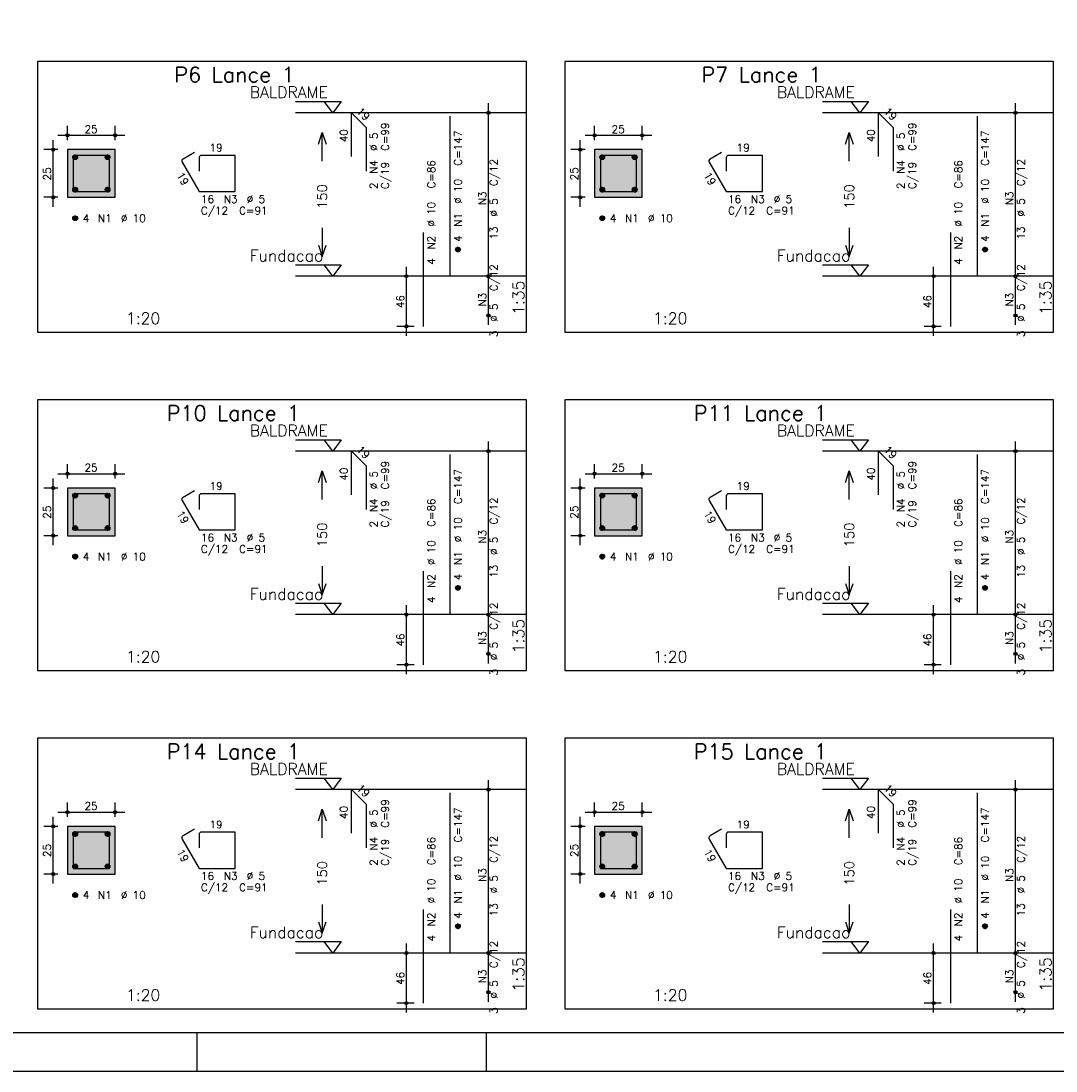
# Model space of a CAD drawing. Extents: x 0 to 84.1, y 0 to 59.4.
# Tile 2 of 9: x 16.4 to 43.5, y 0 to 27.5. Entities that reach past the tile are written whole.
import ezdxf

# ---------------------------------------------------------------- set-up
doc = ezdxf.new("R2010")
doc.units = 0
doc.linetypes.add('ESTILO_TQS_0002', pattern=[0.4, 0.1, -0.3])
for name, color, linetype in [('1', 1, 'CONTINUOUS'), ('2', 2, 'CONTINUOUS'), ('3', 3, 'CONTINUOUS'), ('4', 4, 'CONTINUOUS'), ('6', 6, 'CONTINUOUS'), ('7', 7, 'CONTINUOUS')]:
    doc.layers.add(name, color=color, linetype=linetype)
doc.styles.get("Standard").update_dxf_attribs({"font": 'ROMANS.SHX'})

msp = doc.modelspace()

# ---------------------------------------------------------------- linework, layer by layer
at = {"layer": '1', "linetype": 'CONTINUOUS'}
for points in [[(16.825, 19.378214), (29.65, 19.378214), (29.65, 26.478214), (16.825, 26.478214), (16.825, 19.378214)], [(30.65, 19.378214), (43.475, 19.378214), (43.475, 26.478214), (30.65, 26.478214), (30.65, 19.378214)], [(23.59, 25.428214), (24.79, 25.428214), (24.565, 25.128214), (24.34, 25.428214)], [(37.415, 25.428214), (38.615, 25.428214), (38.39, 25.128214), (38.165, 25.428214)], [(29.65, 25.128214), (23.59, 25.128214)], [(43.475, 25.128214), (37.415, 25.128214)], [(23.59, 21.1425), (24.79, 21.1425), (24.565, 20.8425), (24.34, 21.1425)], [(37.415, 21.1425), (38.615, 21.1425), (38.39, 20.8425), (38.165, 21.1425)], [(29.65, 20.8425), (23.59, 20.8425)], [(43.475, 20.8425), (37.415, 20.8425)], [(16.825, 10.504214), (29.65, 10.504214), (29.65, 17.604214), (16.825, 17.604214), (16.825, 10.504214)], [(30.65, 10.504214), (43.475, 10.504214), (43.475, 17.604214), (30.65, 17.604214), (30.65, 10.504214)], [(23.59, 16.554214), (24.79, 16.554214), (24.565, 16.254214), (24.34, 16.554214)], [(37.415, 16.554214), (38.615, 16.554214), (38.39, 16.254214), (38.165, 16.554214)], [(29.65, 16.254214), (23.59, 16.254214)], [(43.475, 16.254214), (37.415, 16.254214)], [(23.59, 12.2685), (24.79, 12.2685), (24.565, 11.9685), (24.34, 12.2685)], [(37.415, 12.2685), (38.615, 12.2685), (38.39, 11.9685), (38.165, 12.2685)], [(29.65, 11.9685), (23.59, 11.9685)], [(43.475, 11.9685), (37.415, 11.9685)], [(16.825, 1.630214), (29.65, 1.630214), (29.65, 8.730214), (16.825, 8.730214), (16.825, 1.630214)], [(30.65, 1.630214), (43.475, 1.630214), (43.475, 8.730214), (30.65, 8.730214), (30.65, 1.630214)], [(23.59, 7.680214), (24.79, 7.680214), (24.565, 7.380214), (24.34, 7.680214)], [(37.415, 7.680214), (38.615, 7.680214), (38.39, 7.380214), (38.165, 7.680214)], [(29.65, 7.380214), (23.59, 7.380214)], [(43.475, 7.380214), (37.415, 7.380214)], [(23.59, 3.3945), (24.79, 3.3945), (24.565, 3.0945), (24.34, 3.3945)], [(37.415, 3.3945), (38.615, 3.3945), (38.39, 3.0945), (38.165, 3.3945)], [(29.65, 3.0945), (23.59, 3.0945)], [(43.475, 3.0945), (37.415, 3.0945)]]:
    msp.add_lwpolyline(points, dxfattribs=at)
at = {"layer": '1', "linetype": 'ESTILO_TQS_0002'}
for points in [[(17.61, 22.912857), (18.86, 22.912857), (18.86, 24.162857), (17.61, 24.162857), (17.61, 22.912857)], [(31.435, 22.912857), (32.685, 22.912857), (32.685, 24.162857), (31.435, 24.162857), (31.435, 22.912857)], [(17.61, 14.038857), (18.86, 14.038857), (18.86, 15.288857), (17.61, 15.288857), (17.61, 14.038857)], [(31.435, 14.038857), (32.685, 14.038857), (32.685, 15.288857), (31.435, 15.288857), (31.435, 14.038857)], [(17.61, 5.164857), (18.86, 5.164857), (18.86, 6.414857), (17.61, 6.414857), (17.61, 5.164857)], [(31.435, 5.164857), (32.685, 5.164857), (32.685, 6.414857), (31.435, 6.414857), (31.435, 5.164857)]]:
    msp.add_lwpolyline(points, dxfattribs=at)
at = {"layer": '2', "linetype": 'CONTINUOUS'}
for p, q in [((28.65, 20.5925), (28.65, 25.378214)), ((42.475, 20.5925), (42.475, 25.378214)), ((28.65, 25.128214), (28.65, 25.128214)), ((42.475, 25.128214), (42.475, 25.128214)), ((17.61, 24.412857), (17.61, 24.787857)), ((18.86, 24.412857), (18.86, 24.787857)), ((31.435, 24.412857), (31.435, 24.787857)), ((32.685, 24.412857), (32.685, 24.787857)), ((17.36, 24.537857), (19.11, 24.537857)), ((31.185, 24.537857), (32.935, 24.537857)), ((17.235, 22.662857), (17.235, 24.412857)), ((31.06, 22.662857), (31.06, 24.412857)), ((17.36, 24.162857), (16.985, 24.162857)), ((17.61, 24.162857), (17.61, 24.162857)), ((17.61, 24.162857), (17.61, 24.162857)), ((18.86, 24.162857), (18.86, 24.162857)), ((31.185, 24.162857), (30.81, 24.162857)), ((31.435, 24.162857), (31.435, 24.162857)), ((31.435, 24.162857), (31.435, 24.162857)), ((32.685, 24.162857), (32.685, 24.162857)), ((17.36, 22.912857), (16.985, 22.912857)), ((17.61, 22.912857), (17.61, 22.912857)), ((31.185, 22.912857), (30.81, 22.912857)), ((31.435, 22.912857), (31.435, 22.912857)), ((26.5, 19.278214), (26.5, 21.0925)), ((28.65, 19.563929), (28.65, 21.0925)), ((40.325, 19.278214), (40.325, 21.0925)), ((42.475, 19.563929), (42.475, 21.0925)), ((26.7, 20.8425), (26.25, 20.8425)), ((26.95, 20.8425), (26.95, 20.8425)), ((28.65, 20.8425), (28.65, 20.8425)), ((28.65, 20.8425), (28.65, 20.8425)), ((40.525, 20.8425), (40.075, 20.8425)), ((40.775, 20.8425), (40.775, 20.8425)), ((42.475, 20.8425), (42.475, 20.8425)), ((42.475, 20.8425), (42.475, 20.8425)), ((28.65, 19.813929), (28.65, 19.813929)), ((42.475, 19.813929), (42.475, 19.813929)), ((26.7, 19.528214), (26.25, 19.528214)), ((26.95, 19.528214), (26.95, 19.528214)), ((40.525, 19.528214), (40.075, 19.528214)), ((40.775, 19.528214), (40.775, 19.528214)), ((28.65, 11.7185), (28.65, 16.504214)), ((28.65, 16.254214), (28.65, 16.254214)), ((42.475, 11.7185), (42.475, 16.504214)), ((42.475, 16.254214), (42.475, 16.254214)), ((17.61, 15.538857), (17.61, 15.913857)), ((18.86, 15.538857), (18.86, 15.913857)), ((31.435, 15.538857), (31.435, 15.913857)), ((32.685, 15.538857), (32.685, 15.913857)), ((17.235, 13.788857), (17.235, 15.538857)), ((17.36, 15.663857), (19.11, 15.663857)), ((31.06, 13.788857), (31.06, 15.538857)), ((31.185, 15.663857), (32.935, 15.663857)), ((17.36, 15.288857), (16.985, 15.288857)), ((17.61, 15.288857), (17.61, 15.288857)), ((17.61, 15.288857), (17.61, 15.288857)), ((18.86, 15.288857), (18.86, 15.288857)), ((31.185, 15.288857), (30.81, 15.288857)), ((31.435, 15.288857), (31.435, 15.288857)), ((31.435, 15.288857), (31.435, 15.288857)), ((32.685, 15.288857), (32.685, 15.288857)), ((17.36, 14.038857), (16.985, 14.038857)), ((17.61, 14.038857), (17.61, 14.038857)), ((31.185, 14.038857), (30.81, 14.038857)), ((31.435, 14.038857), (31.435, 14.038857)), ((26.5, 10.404214), (26.5, 12.2185)), ((28.65, 10.689929), (28.65, 12.2185)), ((40.325, 10.404214), (40.325, 12.2185)), ((42.475, 10.689929), (42.475, 12.2185)), ((26.7, 11.9685), (26.25, 11.9685)), ((26.95, 11.9685), (26.95, 11.9685)), ((28.65, 11.9685), (28.65, 11.9685)), ((28.65, 11.9685), (28.65, 11.9685)), ((40.525, 11.9685), (40.075, 11.9685)), ((40.775, 11.9685), (40.775, 11.9685)), ((42.475, 11.9685), (42.475, 11.9685)), ((42.475, 11.9685), (42.475, 11.9685)), ((28.65, 10.939929), (28.65, 10.939929)), ((42.475, 10.939929), (42.475, 10.939929)), ((26.7, 10.654214), (26.25, 10.654214)), ((26.95, 10.654214), (26.95, 10.654214)), ((40.525, 10.654214), (40.075, 10.654214)), ((40.775, 10.654214), (40.775, 10.654214)), ((28.65, 2.8445), (28.65, 7.630214)), ((42.475, 2.8445), (42.475, 7.630214)), ((28.65, 7.380214), (28.65, 7.380214)), ((42.475, 7.380214), (42.475, 7.380214)), ((17.61, 6.664857), (17.61, 7.039857)), ((18.86, 6.664857), (18.86, 7.039857)), ((31.435, 6.664857), (31.435, 7.039857)), ((32.685, 6.664857), (32.685, 7.039857)), ((17.235, 4.914857), (17.235, 6.664857)), ((17.36, 6.789857), (19.11, 6.789857)), ((31.06, 4.914857), (31.06, 6.664857)), ((31.185, 6.789857), (32.935, 6.789857)), ((17.36, 6.414857), (16.985, 6.414857)), ((17.61, 6.414857), (17.61, 6.414857)), ((17.61, 6.414857), (17.61, 6.414857)), ((18.86, 6.414857), (18.86, 6.414857)), ((31.185, 6.414857), (30.81, 6.414857)), ((31.435, 6.414857), (31.435, 6.414857)), ((31.435, 6.414857), (31.435, 6.414857)), ((32.685, 6.414857), (32.685, 6.414857)), ((17.36, 5.164857), (16.985, 5.164857)), ((17.61, 5.164857), (17.61, 5.164857)), ((31.185, 5.164857), (30.81, 5.164857)), ((31.435, 5.164857), (31.435, 5.164857)), ((26.5, 1.530214), (26.5, 3.3445)), ((28.65, 1.815929), (28.65, 3.3445)), ((40.325, 1.530214), (40.325, 3.3445)), ((42.475, 1.815929), (42.475, 3.3445)), ((26.7, 3.0945), (26.25, 3.0945)), ((26.95, 3.0945), (26.95, 3.0945)), ((28.65, 3.0945), (28.65, 3.0945)), ((28.65, 3.0945), (28.65, 3.0945)), ((40.525, 3.0945), (40.075, 3.0945)), ((40.775, 3.0945), (40.775, 3.0945)), ((42.475, 3.0945), (42.475, 3.0945)), ((42.475, 3.0945), (42.475, 3.0945)), ((28.65, 2.065929), (28.65, 2.065929)), ((42.475, 2.065929), (42.475, 2.065929)), ((26.7, 1.780214), (26.25, 1.780214)), ((26.95, 1.780214), (26.95, 1.780214)), ((40.525, 1.780214), (40.075, 1.780214)), ((40.775, 1.780214), (40.775, 1.780214)), ((21, 1), (21, 0)), ((28.600006, 0), (28.600006, 1)), ((0, 0), (84.100006, 0))]:
    msp.add_line(p, q, dxfattribs=at)
for points in [[(83.100006, 1), (2.5, 1), (2.5, 58.400002), (83.100006, 58.400002), (83.100006, 1)], [(24.19, 24.310357), (24.29, 24.610357), (24.39, 24.310357)], [(24.29, 23.860357), (24.29, 24.610357)], [(38.015, 24.310357), (38.115, 24.610357), (38.215, 24.310357)], [(38.115, 23.860357), (38.115, 24.610357)], [(17.61, 22.912857), (18.86, 22.912857), (18.86, 24.162857), (17.61, 24.162857), (17.61, 22.912857)], [(31.435, 22.912857), (32.685, 22.912857), (32.685, 24.162857), (31.435, 24.162857), (31.435, 22.912857)], [(24.29, 22.110357), (24.29, 21.360357)], [(38.115, 22.110357), (38.115, 21.360357)], [(24.19, 21.660357), (24.29, 21.360357), (24.39, 21.660357)], [(38.015, 21.660357), (38.115, 21.360357), (38.215, 21.660357)], [(24.19, 15.436357), (24.29, 15.736357), (24.39, 15.436357)], [(24.29, 14.986357), (24.29, 15.736357)], [(38.015, 15.436357), (38.115, 15.736357), (38.215, 15.436357)], [(38.115, 14.986357), (38.115, 15.736357)], [(17.61, 14.038857), (18.86, 14.038857), (18.86, 15.288857), (17.61, 15.288857), (17.61, 14.038857)], [(31.435, 14.038857), (32.685, 14.038857), (32.685, 15.288857), (31.435, 15.288857), (31.435, 14.038857)], [(24.29, 13.236357), (24.29, 12.486357)], [(38.115, 13.236357), (38.115, 12.486357)], [(24.19, 12.786357), (24.29, 12.486357), (24.39, 12.786357)], [(38.015, 12.786357), (38.115, 12.486357), (38.215, 12.786357)], [(24.19, 6.562357), (24.29, 6.862357), (24.39, 6.562357)], [(24.29, 6.112357), (24.29, 6.862357)], [(38.015, 6.562357), (38.115, 6.862357), (38.215, 6.562357)], [(38.115, 6.112357), (38.115, 6.862357)], [(17.61, 5.164857), (18.86, 5.164857), (18.86, 6.414857), (17.61, 6.414857), (17.61, 5.164857)], [(31.435, 5.164857), (32.685, 5.164857), (32.685, 6.414857), (31.435, 6.414857), (31.435, 5.164857)], [(24.29, 4.362357), (24.29, 3.612357)], [(38.115, 4.362357), (38.115, 3.612357)], [(24.19, 3.912357), (24.29, 3.612357), (24.39, 3.912357)], [(38.015, 3.912357), (38.115, 3.612357), (38.215, 3.912357)]]:
    msp.add_lwpolyline(points, dxfattribs=at)
for centre, radius in [((28.65, 25.128214), 0.041625), ((28.65, 25.128214), 0.02075), ((42.475, 25.128214), 0.041625), ((42.475, 25.128214), 0.02075), ((17.61, 24.537857), 0.04), ((17.61, 24.537857), 0.02), ((18.86, 24.537857), 0.04), ((18.86, 24.537857), 0.02), ((31.435, 24.537857), 0.04), ((31.435, 24.537857), 0.02), ((32.685, 24.537857), 0.04), ((32.685, 24.537857), 0.02), ((17.235, 24.162857), 0.04), ((17.235, 24.162857), 0.02), ((31.06, 24.162857), 0.04), ((31.06, 24.162857), 0.02), ((17.235, 22.912857), 0.04), ((17.235, 22.912857), 0.02), ((31.06, 22.912857), 0.04), ((31.06, 22.912857), 0.02), ((26.5, 20.8425), 0.04), ((26.5, 20.8425), 0.02), ((28.65, 20.8425), 0.041625), ((28.65, 20.8425), 0.041625), ((28.65, 20.8425), 0.02075), ((28.65, 20.8425), 0.02075), ((40.325, 20.8425), 0.04), ((40.325, 20.8425), 0.02), ((42.475, 20.8425), 0.041625), ((42.475, 20.8425), 0.041625), ((42.475, 20.8425), 0.02075), ((42.475, 20.8425), 0.02075), ((28.65, 19.813929), 0.041625), ((28.65, 19.813929), 0.02075), ((42.475, 19.813929), 0.041625), ((42.475, 19.813929), 0.02075), ((26.5, 19.528214), 0.04), ((40.325, 19.528214), 0.04), ((26.5, 19.528214), 0.02), ((40.325, 19.528214), 0.02), ((28.65, 16.254214), 0.041625), ((28.65, 16.254214), 0.02075), ((42.475, 16.254214), 0.041625), ((42.475, 16.254214), 0.02075), ((17.61, 15.663857), 0.04), ((18.86, 15.663857), 0.04), ((31.435, 15.663857), 0.04), ((32.685, 15.663857), 0.04), ((17.61, 15.663857), 0.02), ((18.86, 15.663857), 0.02), ((31.435, 15.663857), 0.02), ((32.685, 15.663857), 0.02), ((17.235, 15.288857), 0.04), ((17.235, 15.288857), 0.02), ((31.06, 15.288857), 0.04), ((31.06, 15.288857), 0.02), ((17.235, 14.038857), 0.04), ((17.235, 14.038857), 0.02), ((31.06, 14.038857), 0.04), ((31.06, 14.038857), 0.02), ((26.5, 11.9685), 0.04), ((26.5, 11.9685), 0.02), ((28.65, 11.9685), 0.041625), ((28.65, 11.9685), 0.041625), ((28.65, 11.9685), 0.02075), ((28.65, 11.9685), 0.02075), ((40.325, 11.9685), 0.04), ((40.325, 11.9685), 0.02), ((42.475, 11.9685), 0.041625), ((42.475, 11.9685), 0.041625), ((42.475, 11.9685), 0.02075), ((42.475, 11.9685), 0.02075), ((28.65, 10.939929), 0.041625), ((28.65, 10.939929), 0.02075), ((42.475, 10.939929), 0.041625), ((42.475, 10.939929), 0.02075), ((26.5, 10.654214), 0.04), ((26.5, 10.654214), 0.02), ((40.325, 10.654214), 0.04), ((40.325, 10.654214), 0.02), ((28.65, 7.380214), 0.041625), ((28.65, 7.380214), 0.02075), ((42.475, 7.380214), 0.041625), ((42.475, 7.380214), 0.02075), ((17.61, 6.789857), 0.04), ((17.61, 6.789857), 0.02), ((18.86, 6.789857), 0.04), ((18.86, 6.789857), 0.02), ((31.435, 6.789857), 0.04), ((31.435, 6.789857), 0.02), ((32.685, 6.789857), 0.04), ((32.685, 6.789857), 0.02), ((17.235, 6.414857), 0.04), ((17.235, 6.414857), 0.02), ((31.06, 6.414857), 0.04), ((31.06, 6.414857), 0.02), ((17.235, 5.164857), 0.04), ((17.235, 5.164857), 0.02), ((31.06, 5.164857), 0.04), ((31.06, 5.164857), 0.02), ((26.5, 3.0945), 0.04), ((26.5, 3.0945), 0.02), ((28.65, 3.0945), 0.041625), ((28.65, 3.0945), 0.041625), ((28.65, 3.0945), 0.02075), ((28.65, 3.0945), 0.02075), ((40.325, 3.0945), 0.04), ((40.325, 3.0945), 0.02), ((42.475, 3.0945), 0.041625), ((42.475, 3.0945), 0.041625), ((42.475, 3.0945), 0.02075), ((42.475, 3.0945), 0.02075), ((28.65, 2.065929), 0.041625), ((28.65, 2.065929), 0.02075), ((42.475, 2.065929), 0.041625), ((42.475, 2.065929), 0.02075), ((26.5, 1.780214), 0.04), ((26.5, 1.780214), 0.02), ((40.325, 1.780214), 0.04), ((40.325, 1.780214), 0.02)]:
    msp.add_circle(centre, radius, dxfattribs=at)
for points in [[(17.61, 22.912857), (18.86, 22.912857), (18.86, 24.162857)], [(17.61, 22.912857), (18.86, 24.162857), (17.61, 24.162857)], [(17.61, 22.912857), (17.61, 24.162857), (17.61, 22.912857)], [(31.435, 22.912857), (32.685, 22.912857), (32.685, 24.162857)], [(31.435, 22.912857), (32.685, 24.162857), (31.435, 24.162857)], [(31.435, 22.912857), (31.435, 24.162857), (31.435, 22.912857)], [(17.61, 14.038857), (18.86, 14.038857), (18.86, 15.288857)], [(17.61, 14.038857), (18.86, 15.288857), (17.61, 15.288857)], [(17.61, 14.038857), (17.61, 15.288857), (17.61, 14.038857)], [(31.435, 14.038857), (32.685, 14.038857), (32.685, 15.288857)], [(31.435, 14.038857), (32.685, 15.288857), (31.435, 15.288857)], [(31.435, 14.038857), (31.435, 15.288857), (31.435, 14.038857)], [(17.61, 5.164857), (18.86, 5.164857), (18.86, 6.414857)], [(17.61, 5.164857), (18.86, 6.414857), (17.61, 6.414857)], [(17.61, 5.164857), (17.61, 6.414857), (17.61, 5.164857)], [(31.435, 5.164857), (32.685, 5.164857), (32.685, 6.414857)], [(31.435, 5.164857), (32.685, 6.414857), (31.435, 6.414857)], [(31.435, 5.164857), (31.435, 6.414857), (31.435, 5.164857)]]:
    msp.add_solid(points, dxfattribs=at)
at = {"layer": '3', "linetype": 'CONTINUOUS'}
for p, q in [((17.748156, 23.954046), (17.81881, 24.0247)), ((17.748165, 23.971732), (17.801181, 24.024749)), ((17.751831, 23.940044), (17.832838, 24.02105)), ((17.757882, 23.928416), (17.844471, 24.015006)), ((17.765828, 23.918686), (17.854208, 24.007065)), ((17.775562, 23.910741), (17.862159, 23.997339)), ((17.787198, 23.9047), (17.868158, 23.98566)), ((17.801173, 23.900997), (17.871893, 23.971717)), ((18.598156, 23.954046), (18.66881, 24.0247)), ((18.598165, 23.971732), (18.651181, 24.024749)), ((18.601831, 23.940044), (18.682838, 24.02105)), ((18.607882, 23.928416), (18.694471, 24.015006)), ((18.615828, 23.918686), (18.704208, 24.007065)), ((18.625562, 23.910741), (18.712159, 23.997339)), ((18.637198, 23.9047), (18.718158, 23.98566)), ((18.651173, 23.900997), (18.721893, 23.971717)), ((31.573156, 23.954046), (31.64381, 24.0247)), ((31.573165, 23.971732), (31.626181, 24.024749)), ((31.576831, 23.940044), (31.657838, 24.02105)), ((31.582882, 23.928416), (31.669471, 24.015006)), ((31.590828, 23.918686), (31.679208, 24.007065)), ((31.600562, 23.910741), (31.687159, 23.997339)), ((31.612198, 23.9047), (31.693158, 23.98566)), ((31.626173, 23.900997), (31.696893, 23.971717)), ((32.423156, 23.954046), (32.49381, 24.0247)), ((32.423165, 23.971732), (32.476181, 24.024749)), ((32.426831, 23.940044), (32.507838, 24.02105)), ((32.432882, 23.928416), (32.519471, 24.015006)), ((32.440828, 23.918686), (32.529208, 24.007065)), ((32.450562, 23.910741), (32.537159, 23.997339)), ((32.462198, 23.9047), (32.543158, 23.98566)), ((32.476173, 23.900997), (32.546893, 23.971717)), ((17.818878, 23.901024), (17.871897, 23.954044)), ((18.668878, 23.901024), (18.721897, 23.954044)), ((31.643878, 23.901024), (31.696897, 23.954044)), ((32.493878, 23.901024), (32.546897, 23.954044)), ((17.748156, 23.104046), (17.81881, 23.1747)), ((17.748165, 23.121732), (17.801181, 23.174749)), ((17.751831, 23.090044), (17.832838, 23.17105)), ((17.757882, 23.078416), (17.844471, 23.165006)), ((17.765828, 23.068686), (17.854208, 23.157065)), ((17.775562, 23.060741), (17.862159, 23.147339)), ((17.787198, 23.0547), (17.868158, 23.13566)), ((18.598156, 23.104046), (18.66881, 23.1747)), ((18.598165, 23.121732), (18.651181, 23.174749)), ((18.601831, 23.090044), (18.682838, 23.17105)), ((18.607882, 23.078416), (18.694471, 23.165006)), ((18.615828, 23.068686), (18.704208, 23.157065)), ((18.625562, 23.060741), (18.712159, 23.147339)), ((18.637198, 23.0547), (18.718158, 23.13566)), ((31.573156, 23.104046), (31.64381, 23.1747)), ((31.573165, 23.121732), (31.626181, 23.174749)), ((31.576831, 23.090044), (31.657838, 23.17105)), ((31.582882, 23.078416), (31.669471, 23.165006)), ((31.590828, 23.068686), (31.679208, 23.157065)), ((31.600562, 23.060741), (31.687159, 23.147339)), ((31.612198, 23.0547), (31.693158, 23.13566)), ((32.423156, 23.104046), (32.49381, 23.1747)), ((32.423165, 23.121732), (32.476181, 23.174749)), ((32.426831, 23.090044), (32.507838, 23.17105)), ((32.432882, 23.078416), (32.519471, 23.165006)), ((32.440828, 23.068686), (32.529208, 23.157065)), ((32.450562, 23.060741), (32.537159, 23.147339)), ((32.462198, 23.0547), (32.543158, 23.13566)), ((17.801173, 23.050997), (17.871893, 23.121717)), ((17.818878, 23.051024), (17.871897, 23.104044)), ((18.651173, 23.050997), (18.721893, 23.121717)), ((18.668878, 23.051024), (18.721897, 23.104044)), ((31.626173, 23.050997), (31.696893, 23.121717)), ((31.643878, 23.051024), (31.696897, 23.104044)), ((32.476173, 23.050997), (32.546893, 23.121717)), ((32.493878, 23.051024), (32.546897, 23.104044)), ((17.748156, 22.354046), (17.81881, 22.4247)), ((17.748165, 22.371732), (17.801181, 22.424749)), ((17.751831, 22.340044), (17.832838, 22.42105)), ((17.757882, 22.328416), (17.844471, 22.415006)), ((17.765828, 22.318686), (17.854208, 22.407065)), ((17.775562, 22.310741), (17.862159, 22.397339)), ((17.787198, 22.3047), (17.868158, 22.38566)), ((17.801173, 22.300997), (17.871893, 22.371717)), ((17.818878, 22.301024), (17.871897, 22.354044)), ((31.573156, 22.354046), (31.64381, 22.4247)), ((31.573165, 22.371732), (31.626181, 22.424749)), ((31.576831, 22.340044), (31.657838, 22.42105)), ((31.582882, 22.328416), (31.669471, 22.415006)), ((31.590828, 22.318686), (31.679208, 22.407065)), ((31.600562, 22.310741), (31.687159, 22.397339)), ((31.612198, 22.3047), (31.693158, 22.38566)), ((31.626173, 22.300997), (31.696893, 22.371717)), ((31.643878, 22.301024), (31.696897, 22.354044)), ((27.788156, 21.533689), (27.85881, 21.604343)), ((27.788165, 21.551375), (27.841181, 21.604392)), ((27.791831, 21.519687), (27.872838, 21.600693)), ((27.797882, 21.508059), (27.884471, 21.594649)), ((27.805828, 21.498328), (27.894208, 21.586708)), ((27.815562, 21.490384), (27.902159, 21.576982)), ((27.827198, 21.484343), (27.908158, 21.565303)), ((27.841173, 21.48064), (27.911893, 21.55136)), ((27.858878, 21.480667), (27.911897, 21.533687)), ((41.613156, 21.533689), (41.68381, 21.604343)), ((41.613165, 21.551375), (41.666181, 21.604392)), ((41.616831, 21.519687), (41.697838, 21.600693)), ((41.622882, 21.508059), (41.709471, 21.594649)), ((41.630828, 21.498328), (41.719208, 21.586708)), ((41.640562, 21.490384), (41.727159, 21.576982)), ((41.652198, 21.484343), (41.733158, 21.565303)), ((41.666173, 21.48064), (41.736893, 21.55136)), ((41.683878, 21.480667), (41.736897, 21.533687)), ((17.748156, 15.080046), (17.81881, 15.1507)), ((17.748165, 15.097732), (17.801181, 15.150749)), ((17.751831, 15.066044), (17.832838, 15.14705)), ((18.598156, 15.080046), (18.66881, 15.1507)), ((18.598165, 15.097732), (18.651181, 15.150749)), ((18.601831, 15.066044), (18.682838, 15.14705)), ((31.573156, 15.080046), (31.64381, 15.1507)), ((31.573165, 15.097732), (31.626181, 15.150749)), ((31.576831, 15.066044), (31.657838, 15.14705)), ((32.423156, 15.080046), (32.49381, 15.1507)), ((32.423165, 15.097732), (32.476181, 15.150749)), ((32.426831, 15.066044), (32.507838, 15.14705)), ((17.757882, 15.054416), (17.844471, 15.141006)), ((17.765828, 15.044686), (17.854208, 15.133065)), ((17.775562, 15.036741), (17.862159, 15.123339)), ((17.787198, 15.0307), (17.868158, 15.11166)), ((17.801173, 15.026997), (17.871893, 15.097717)), ((17.818878, 15.027024), (17.871897, 15.080044)), ((18.607882, 15.054416), (18.694471, 15.141006)), ((18.615828, 15.044686), (18.704208, 15.133065)), ((18.625562, 15.036741), (18.712159, 15.123339)), ((18.637198, 15.0307), (18.718158, 15.11166)), ((18.651173, 15.026997), (18.721893, 15.097717)), ((18.668878, 15.027024), (18.721897, 15.080044)), ((31.582882, 15.054416), (31.669471, 15.141006)), ((31.590828, 15.044686), (31.679208, 15.133065)), ((31.600562, 15.036741), (31.687159, 15.123339)), ((31.612198, 15.0307), (31.693158, 15.11166)), ((31.626173, 15.026997), (31.696893, 15.097717)), ((31.643878, 15.027024), (31.696897, 15.080044)), ((32.432882, 15.054416), (32.519471, 15.141006)), ((32.440828, 15.044686), (32.529208, 15.133065)), ((32.450562, 15.036741), (32.537159, 15.123339)), ((32.462198, 15.0307), (32.543158, 15.11166)), ((32.476173, 15.026997), (32.546893, 15.097717)), ((32.493878, 15.027024), (32.546897, 15.080044)), ((17.748156, 14.230046), (17.81881, 14.3007)), ((17.748165, 14.247732), (17.801181, 14.300749)), ((17.751831, 14.216044), (17.832838, 14.29705)), ((17.757882, 14.204416), (17.844471, 14.291006)), ((17.765828, 14.194686), (17.854208, 14.283065)), ((17.775562, 14.186741), (17.862159, 14.273339)), ((17.787198, 14.1807), (17.868158, 14.26166)), ((17.801173, 14.176997), (17.871893, 14.247717)), ((17.818878, 14.177024), (17.871897, 14.230044)), ((18.598156, 14.230046), (18.66881, 14.3007)), ((18.598165, 14.247732), (18.651181, 14.300749)), ((18.601831, 14.216044), (18.682838, 14.29705)), ((18.607882, 14.204416), (18.694471, 14.291006)), ((18.615828, 14.194686), (18.704208, 14.283065)), ((18.625562, 14.186741), (18.712159, 14.273339)), ((18.637198, 14.1807), (18.718158, 14.26166)), ((18.651173, 14.176997), (18.721893, 14.247717)), ((18.668878, 14.177024), (18.721897, 14.230044)), ((31.573156, 14.230046), (31.64381, 14.3007)), ((31.573165, 14.247732), (31.626181, 14.300749)), ((31.576831, 14.216044), (31.657838, 14.29705)), ((31.582882, 14.204416), (31.669471, 14.291006)), ((31.590828, 14.194686), (31.679208, 14.283065)), ((31.600562, 14.186741), (31.687159, 14.273339)), ((31.612198, 14.1807), (31.693158, 14.26166)), ((31.626173, 14.176997), (31.696893, 14.247717)), ((31.643878, 14.177024), (31.696897, 14.230044)), ((32.423156, 14.230046), (32.49381, 14.3007)), ((32.423165, 14.247732), (32.476181, 14.300749)), ((32.426831, 14.216044), (32.507838, 14.29705)), ((32.432882, 14.204416), (32.519471, 14.291006)), ((32.440828, 14.194686), (32.529208, 14.283065)), ((32.450562, 14.186741), (32.537159, 14.273339)), ((32.462198, 14.1807), (32.543158, 14.26166)), ((32.476173, 14.176997), (32.546893, 14.247717)), ((32.493878, 14.177024), (32.546897, 14.230044)), ((17.748156, 13.480046), (17.81881, 13.5507)), ((17.748165, 13.497732), (17.801181, 13.550749)), ((17.751831, 13.466044), (17.832838, 13.54705)), ((17.757882, 13.454416), (17.844471, 13.541006)), ((17.765828, 13.444686), (17.854208, 13.533065)), ((17.775562, 13.436741), (17.862159, 13.523339)), ((17.787198, 13.4307), (17.868158, 13.51166)), ((17.801173, 13.426997), (17.871893, 13.497717)), ((31.573156, 13.480046), (31.64381, 13.5507)), ((31.573165, 13.497732), (31.626181, 13.550749)), ((31.576831, 13.466044), (31.657838, 13.54705)), ((31.582882, 13.454416), (31.669471, 13.541006)), ((31.590828, 13.444686), (31.679208, 13.533065)), ((31.600562, 13.436741), (31.687159, 13.523339)), ((31.612198, 13.4307), (31.693158, 13.51166)), ((31.626173, 13.426997), (31.696893, 13.497717)), ((17.818878, 13.427024), (17.871897, 13.480044)), ((31.643878, 13.427024), (31.696897, 13.480044)), ((27.788156, 12.659689), (27.85881, 12.730343)), ((27.788165, 12.677375), (27.841181, 12.730392)), ((27.791831, 12.645687), (27.872838, 12.726693)), ((27.797882, 12.634059), (27.884471, 12.720649)), ((27.805828, 12.624328), (27.894208, 12.712708)), ((27.815562, 12.616384), (27.902159, 12.702982)), ((27.827198, 12.610343), (27.908158, 12.691303)), ((27.841173, 12.60664), (27.911893, 12.67736)), ((41.613156, 12.659689), (41.68381, 12.730343)), ((41.613165, 12.677375), (41.666181, 12.730392)), ((41.616831, 12.645687), (41.697838, 12.726693)), ((41.622882, 12.634059), (41.709471, 12.720649)), ((41.630828, 12.624328), (41.719208, 12.712708)), ((41.640562, 12.616384), (41.727159, 12.702982)), ((41.652198, 12.610343), (41.733158, 12.691303)), ((41.666173, 12.60664), (41.736893, 12.67736)), ((27.858878, 12.606667), (27.911897, 12.659687)), ((41.683878, 12.606667), (41.736897, 12.659687)), ((17.748156, 6.206046), (17.81881, 6.2767)), ((17.748165, 6.223732), (17.801181, 6.276749)), ((17.751831, 6.192044), (17.832838, 6.27305)), ((17.757882, 6.180416), (17.844471, 6.267006)), ((17.765828, 6.170686), (17.854208, 6.259065)), ((17.775562, 6.162741), (17.862159, 6.249339)), ((17.787198, 6.1567), (17.868158, 6.23766)), ((17.801173, 6.152997), (17.871893, 6.223717)), ((17.818878, 6.153024), (17.871897, 6.206044)), ((18.598156, 6.206046), (18.66881, 6.2767)), ((18.598165, 6.223732), (18.651181, 6.276749)), ((18.601831, 6.192044), (18.682838, 6.27305)), ((18.607882, 6.180416), (18.694471, 6.267006)), ((18.615828, 6.170686), (18.704208, 6.259065)), ((18.625562, 6.162741), (18.712159, 6.249339)), ((18.637198, 6.1567), (18.718158, 6.23766)), ((18.651173, 6.152997), (18.721893, 6.223717)), ((18.668878, 6.153024), (18.721897, 6.206044)), ((31.573156, 6.206046), (31.64381, 6.2767)), ((31.573165, 6.223732), (31.626181, 6.276749)), ((31.576831, 6.192044), (31.657838, 6.27305)), ((31.582882, 6.180416), (31.669471, 6.267006)), ((31.590828, 6.170686), (31.679208, 6.259065)), ((31.600562, 6.162741), (31.687159, 6.249339)), ((31.612198, 6.1567), (31.693158, 6.23766)), ((31.626173, 6.152997), (31.696893, 6.223717)), ((31.643878, 6.153024), (31.696897, 6.206044)), ((32.423156, 6.206046), (32.49381, 6.2767)), ((32.423165, 6.223732), (32.476181, 6.276749)), ((32.426831, 6.192044), (32.507838, 6.27305)), ((32.432882, 6.180416), (32.519471, 6.267006)), ((32.440828, 6.170686), (32.529208, 6.259065)), ((32.450562, 6.162741), (32.537159, 6.249339)), ((32.462198, 6.1567), (32.543158, 6.23766)), ((32.476173, 6.152997), (32.546893, 6.223717)), ((32.493878, 6.153024), (32.546897, 6.206044)), ((17.748156, 5.356046), (17.81881, 5.4267)), ((17.748165, 5.373732), (17.801181, 5.426749)), ((17.751831, 5.342044), (17.832838, 5.42305)), ((17.757882, 5.330416), (17.844471, 5.417006)), ((17.765828, 5.320686), (17.854208, 5.409065)), ((17.775562, 5.312741), (17.862159, 5.399339)), ((17.787198, 5.3067), (17.868158, 5.38766)), ((17.801173, 5.302997), (17.871893, 5.373717)), ((17.818878, 5.303024), (17.871897, 5.356044)), ((18.598156, 5.356046), (18.66881, 5.4267)), ((18.598165, 5.373732), (18.651181, 5.426749)), ((18.601831, 5.342044), (18.682838, 5.42305)), ((18.607882, 5.330416), (18.694471, 5.417006)), ((18.615828, 5.320686), (18.704208, 5.409065)), ((18.625562, 5.312741), (18.712159, 5.399339)), ((18.637198, 5.3067), (18.718158, 5.38766)), ((18.651173, 5.302997), (18.721893, 5.373717)), ((18.668878, 5.303024), (18.721897, 5.356044)), ((31.573156, 5.356046), (31.64381, 5.4267)), ((31.573165, 5.373732), (31.626181, 5.426749)), ((31.576831, 5.342044), (31.657838, 5.42305)), ((31.582882, 5.330416), (31.669471, 5.417006)), ((31.590828, 5.320686), (31.679208, 5.409065)), ((31.600562, 5.312741), (31.687159, 5.399339)), ((31.612198, 5.3067), (31.693158, 5.38766)), ((31.626173, 5.302997), (31.696893, 5.373717)), ((31.643878, 5.303024), (31.696897, 5.356044)), ((32.423156, 5.356046), (32.49381, 5.4267)), ((32.423165, 5.373732), (32.476181, 5.426749)), ((32.426831, 5.342044), (32.507838, 5.42305)), ((32.432882, 5.330416), (32.519471, 5.417006)), ((32.440828, 5.320686), (32.529208, 5.409065)), ((32.450562, 5.312741), (32.537159, 5.399339)), ((32.462198, 5.3067), (32.543158, 5.38766)), ((32.476173, 5.302997), (32.546893, 5.373717)), ((32.493878, 5.303024), (32.546897, 5.356044)), ((17.748156, 4.606046), (17.81881, 4.6767)), ((17.748165, 4.623732), (17.801181, 4.676749)), ((17.751831, 4.592044), (17.832838, 4.67305)), ((17.757882, 4.580416), (17.844471, 4.667006)), ((17.765828, 4.570686), (17.854208, 4.659065)), ((17.775562, 4.562741), (17.862159, 4.649339)), ((17.787198, 4.5567), (17.868158, 4.63766)), ((17.801173, 4.552997), (17.871893, 4.623717)), ((17.818878, 4.553024), (17.871897, 4.606044)), ((31.573156, 4.606046), (31.64381, 4.6767)), ((31.573165, 4.623732), (31.626181, 4.676749)), ((31.576831, 4.592044), (31.657838, 4.67305)), ((31.582882, 4.580416), (31.669471, 4.667006)), ((31.590828, 4.570686), (31.679208, 4.659065)), ((31.600562, 4.562741), (31.687159, 4.649339)), ((31.612198, 4.5567), (31.693158, 4.63766)), ((31.626173, 4.552997), (31.696893, 4.623717)), ((31.643878, 4.553024), (31.696897, 4.606044)), ((27.788156, 3.785689), (27.85881, 3.856343)), ((27.788165, 3.803375), (27.841181, 3.856392)), ((41.613156, 3.785689), (41.68381, 3.856343)), ((41.613165, 3.803375), (41.666181, 3.856392)), ((27.791831, 3.771687), (27.872838, 3.852693)), ((27.797882, 3.760059), (27.884471, 3.846649)), ((27.805828, 3.750328), (27.894208, 3.838708)), ((27.815562, 3.742384), (27.902159, 3.828982)), ((27.827198, 3.736343), (27.908158, 3.817303)), ((27.841173, 3.73264), (27.911893, 3.80336)), ((27.858878, 3.732667), (27.911897, 3.785687)), ((41.616831, 3.771687), (41.697838, 3.852693)), ((41.622882, 3.760059), (41.709471, 3.846649)), ((41.630828, 3.750328), (41.719208, 3.838708)), ((41.640562, 3.742384), (41.727159, 3.828982)), ((41.652198, 3.736343), (41.733158, 3.817303)), ((41.666173, 3.73264), (41.736893, 3.80336)), ((41.683878, 3.732667), (41.736897, 3.785687))]:
    msp.add_line(p, q, dxfattribs=at)
for centre in [(17.81, 23.962857), (18.66, 23.962857), (31.635, 23.962857), (32.485, 23.962857), (17.81, 23.112857), (18.66, 23.112857), (31.635, 23.112857), (32.485, 23.112857), (17.81, 22.362857), (31.635, 22.362857), (27.85, 21.5425), (41.675, 21.5425), (17.81, 15.088857), (18.66, 15.088857), (31.635, 15.088857), (32.485, 15.088857), (17.81, 14.238857), (18.66, 14.238857), (31.635, 14.238857), (32.485, 14.238857), (17.81, 13.488857), (31.635, 13.488857), (27.85, 12.6685), (41.675, 12.6685), (17.81, 6.214857), (18.66, 6.214857), (31.635, 6.214857), (32.485, 6.214857), (17.81, 5.364857), (18.66, 5.364857), (31.635, 5.364857), (32.485, 5.364857), (17.81, 4.614857), (31.635, 4.614857), (27.85, 3.7945), (41.675, 3.7945)]:
    msp.add_circle(centre, 0.0625, dxfattribs=at)
at = {"layer": '4', "linetype": 'CONTINUOUS'}
for p, q in [((18.1725, 24.012857), (17.8225, 24.012857)), ((18.71, 24.012857), (17.8225, 24.012857)), ((18.71, 23.062857), (18.71, 24.012857)), ((31.9975, 24.012857), (31.6475, 24.012857)), ((32.535, 24.012857), (31.6475, 24.012857)), ((32.535, 23.062857), (32.535, 24.012857)), ((17.76, 23.950357), (17.76, 23.062857)), ((17.76, 23.950357), (17.76, 23.600357)), ((31.585, 23.950357), (31.585, 23.062857)), ((31.585, 23.950357), (31.585, 23.600357)), ((17.76, 23.062857), (18.71, 23.062857)), ((31.585, 23.062857), (32.535, 23.062857)), ((17.76, 15.076357), (17.76, 14.188857)), ((17.76, 15.076357), (17.76, 14.726357)), ((18.1725, 15.138857), (17.8225, 15.138857)), ((18.71, 15.138857), (17.8225, 15.138857)), ((18.71, 14.188857), (18.71, 15.138857)), ((31.585, 15.076357), (31.585, 14.188857)), ((31.585, 15.076357), (31.585, 14.726357)), ((31.9975, 15.138857), (31.6475, 15.138857)), ((32.535, 15.138857), (31.6475, 15.138857)), ((32.535, 14.188857), (32.535, 15.138857)), ((17.76, 14.188857), (18.71, 14.188857)), ((31.585, 14.188857), (32.535, 14.188857)), ((17.76, 6.202357), (17.76, 5.314857)), ((17.76, 6.202357), (17.76, 5.852357)), ((18.1725, 6.264857), (17.8225, 6.264857)), ((18.71, 6.264857), (17.8225, 6.264857)), ((18.71, 5.314857), (18.71, 6.264857)), ((31.585, 6.202357), (31.585, 5.314857)), ((31.585, 6.202357), (31.585, 5.852357)), ((31.9975, 6.264857), (31.6475, 6.264857)), ((32.535, 6.264857), (31.6475, 6.264857)), ((32.535, 5.314857), (32.535, 6.264857)), ((17.76, 5.314857), (18.71, 5.314857)), ((31.585, 5.314857), (32.535, 5.314857))]:
    msp.add_line(p, q, dxfattribs=at)
for centre in [(17.8225, 23.950357), (17.8225, 23.950357), (31.6475, 23.950357), (31.6475, 23.950357), (17.8225, 15.076357), (17.8225, 15.076357), (31.6475, 15.076357), (31.6475, 15.076357), (17.8225, 6.202357), (17.8225, 6.202357), (31.6475, 6.202357), (31.6475, 6.202357)]:
    msp.add_arc(centre, 0.0625, 90, 180, dxfattribs=at)
at = {"layer": '6', "linetype": 'CONTINUOUS'}
for p, q in [((25.056146, 23.985357), (25.056146, 25.128214)), ((25.056146, 25.128214), (25.440004, 24.744356)), ((38.881146, 23.985357), (38.881146, 25.128214)), ((38.881146, 25.128214), (39.265004, 24.744356)), ((27.65, 20.8425), (27.65, 25.0425)), ((41.475, 20.8425), (41.475, 25.0425)), ((25.440004, 24.744356), (25.440004, 23.601499)), ((39.265004, 24.744356), (39.265004, 23.601499)), ((20.942235, 24.091831), (20.639127, 23.916831)), ((22.01, 24.012857), (21.1225, 24.012857)), ((22.01, 23.062857), (22.01, 24.012857)), ((34.767235, 24.091831), (34.464127, 23.916831)), ((35.835, 24.012857), (34.9475, 24.012857)), ((35.835, 23.062857), (35.835, 24.012857)), ((20.61625, 23.831455), (21.06, 23.062857)), ((21.06, 23.950357), (21.06, 23.600357)), ((34.44125, 23.831455), (34.885, 23.062857)), ((34.885, 23.950357), (34.885, 23.600357)), ((21.06, 23.062857), (22.01, 23.062857)), ((34.885, 23.062857), (35.835, 23.062857)), ((26.95, 19.528214), (26.95, 21.985357)), ((40.775, 19.528214), (40.775, 21.985357)), ((25.056146, 15.111357), (25.056146, 16.254214)), ((25.056146, 16.254214), (25.440004, 15.870356)), ((38.881146, 15.111357), (38.881146, 16.254214)), ((38.881146, 16.254214), (39.265004, 15.870356)), ((27.65, 11.9685), (27.65, 16.1685)), ((41.475, 11.9685), (41.475, 16.1685)), ((25.440004, 15.870356), (25.440004, 14.727499)), ((39.265004, 15.870356), (39.265004, 14.727499)), ((20.942235, 15.217831), (20.639127, 15.042831)), ((34.767235, 15.217831), (34.464127, 15.042831)), ((20.61625, 14.957455), (21.06, 14.188857)), ((21.06, 15.076357), (21.06, 14.726357)), ((22.01, 15.138857), (21.1225, 15.138857)), ((22.01, 14.188857), (22.01, 15.138857)), ((34.44125, 14.957455), (34.885, 14.188857)), ((34.885, 15.076357), (34.885, 14.726357)), ((35.835, 15.138857), (34.9475, 15.138857)), ((35.835, 14.188857), (35.835, 15.138857)), ((21.06, 14.188857), (22.01, 14.188857)), ((34.885, 14.188857), (35.835, 14.188857)), ((26.95, 10.654214), (26.95, 13.111357)), ((40.775, 10.654214), (40.775, 13.111357)), ((25.056146, 6.237357), (25.056146, 7.380214)), ((25.056146, 7.380214), (25.440004, 6.996356)), ((27.65, 3.0945), (27.65, 7.2945)), ((38.881146, 6.237357), (38.881146, 7.380214)), ((38.881146, 7.380214), (39.265004, 6.996356)), ((41.475, 3.0945), (41.475, 7.2945)), ((25.440004, 6.996356), (25.440004, 5.853499)), ((39.265004, 6.996356), (39.265004, 5.853499)), ((20.942235, 6.343831), (20.639127, 6.168831)), ((34.767235, 6.343831), (34.464127, 6.168831)), ((20.61625, 6.083455), (21.06, 5.314857)), ((21.06, 6.202357), (21.06, 5.852357)), ((22.01, 6.264857), (21.1225, 6.264857)), ((22.01, 5.314857), (22.01, 6.264857)), ((34.44125, 6.083455), (34.885, 5.314857)), ((34.885, 6.202357), (34.885, 5.852357)), ((35.835, 6.264857), (34.9475, 6.264857)), ((35.835, 5.314857), (35.835, 6.264857)), ((21.06, 5.314857), (22.01, 5.314857)), ((34.885, 5.314857), (35.835, 5.314857)), ((26.95, 1.780214), (26.95, 4.237357)), ((40.775, 1.780214), (40.775, 4.237357))]:
    msp.add_line(p, q, dxfattribs=at)
for centre, start, end in [((21.1225, 23.950357), 90, 180), ((34.9475, 23.950357), 90, 180), ((20.670377, 23.862705), 120, 210), ((34.495377, 23.862705), 120, 210), ((20.670377, 14.988705), 120, 210), ((21.1225, 15.076357), 90, 180), ((34.495377, 14.988705), 120, 210), ((34.9475, 15.076357), 90, 180), ((20.670377, 6.114705), 120, 210), ((21.1225, 6.202357), 90, 180), ((34.495377, 6.114705), 120, 210), ((34.9475, 6.202357), 90, 180)]:
    msp.add_arc(centre, 0.0625, start, end, dxfattribs=at)

# ---------------------------------------------------------------- texts
at = {"layer": '1', "linetype": 'CONTINUOUS'}
for s, p in [('BALDRAME', (22.39, 25.518214)), ('BALDRAME', (36.215, 25.518214)), ('Fundacao', (22.39, 21.2325)), ('Fundacao', (36.215, 21.2325)), ('BALDRAME', (22.39, 16.644214)), ('BALDRAME', (36.215, 16.644214)), ('Fundacao', (22.39, 12.3585)), ('Fundacao', (36.215, 12.3585)), ('BALDRAME', (22.39, 7.770214)), ('BALDRAME', (36.215, 7.770214)), ('Fundacao', (22.39, 3.4845)), ('Fundacao', (36.215, 3.4845))]:
    msp.add_text(s, height=0.3, dxfattribs=at).set_placement(p)
at = {"layer": '2', "linetype": 'CONTINUOUS'}
for s, height, rotation, p in [('19', 0.2, 315, (25.177364, 25.148417)), ('19', 0.2, 315, (39.002364, 25.148417)), ('40', 0.2, 90, (24.956146, 24.356786)), ('%%c 5', 0.2, 90, (25.74, 24.128214)), ('C=99', 0.2, 90, (26.04, 24.128214)), ('C=147', 0.2, 90, (27.95, 23.7425)), ('40', 0.2, 90, (38.781146, 24.356786)), ('%%c 5', 0.2, 90, (39.565, 24.128214)), ('C=99', 0.2, 90, (39.865, 24.128214)), ('C=147', 0.2, 90, (41.775, 23.7425)), ('N4', 0.2, 90, (25.74, 23.528214)), ('C/19', 0.2, 90, (26.04, 23.128214)), ('C=86', 0.2, 90, (27.25, 23.1425)), ('C/12', 0.2, 90, (28.89, 23.205357)), ('N4', 0.2, 90, (39.565, 23.528214)), ('C/19', 0.2, 90, (39.865, 23.128214)), ('C=86', 0.2, 90, (41.075, 23.1425)), ('C/12', 0.2, 90, (42.715, 23.205357)), ('25', 0.2, 90, (17.175, 23.357857)), ('19', 0.2, 300, (20.462692, 23.497424)), ('25', 0.2, 90, (31, 23.357857)), ('19', 0.2, 300, (34.287692, 23.497424)), ('150', 0.25, 90, (24.415, 22.610357)), ('2', 0.2, 90, (25.74, 23.128214)), ('%%c 10', 0.2, 90, (27.95, 22.7425)), ('150', 0.25, 90, (38.24, 22.610357)), ('2', 0.2, 90, (39.565, 23.128214)), ('%%c 10', 0.2, 90, (41.775, 22.7425)), ('N3', 0.2, 90, (28.59, 22.705357)), ('N3', 0.2, 90, (42.415, 22.705357)), ('%%c 10', 0.2, 90, (27.25, 22.1425)), ('%%c 5', 0.2, 90, (28.89, 22.405357)), ('%%c 10', 0.2, 90, (41.075, 22.1425)), ('%%c 5', 0.2, 90, (42.715, 22.405357)), ('N1', 0.2, 90, (27.95, 22.1425)), ('N1', 0.2, 90, (41.775, 22.1425)), ('13', 0.2, 90, (28.89, 21.805357)), ('13', 0.2, 90, (42.715, 21.805357)), ('N2', 0.2, 90, (27.25, 21.5425)), ('4', 0.2, 90, (27.95, 21.7425)), ('N2', 0.2, 90, (41.075, 21.5425)), ('4', 0.2, 90, (41.775, 21.7425)), ('4', 0.2, 90, (27.25, 21.1425)), ('4', 0.2, 90, (41.075, 21.1425)), ('C/12', 0.2, 90, (28.89, 20.448214)), ('C/12', 0.2, 90, (42.715, 20.448214)), ('N3', 0.2, 90, (28.59, 20.048214)), ('1:35', 0.3, 90, (29.59, 19.828214)), ('N3', 0.2, 90, (42.415, 20.048214)), ('1:35', 0.3, 90, (43.415, 19.828214)), ('46', 0.2, 90, (26.44, 20.005357)), ('46', 0.2, 90, (40.265, 20.005357)), ('%%c 5', 0.2, 90, (28.89, 19.648214)), ('%%c 5', 0.2, 90, (42.715, 19.648214)), ('3', 0.2, 90, (28.89, 19.248214)), ('3', 0.2, 90, (42.715, 19.248214)), ('19', 0.2, 315, (25.177364, 16.274417)), ('19', 0.2, 315, (39.002364, 16.274417)), ('40', 0.2, 90, (24.956146, 15.482786)), ('C=99', 0.2, 90, (26.04, 15.254214)), ('40', 0.2, 90, (38.781146, 15.482786)), ('C=99', 0.2, 90, (39.865, 15.254214)), ('%%c 5', 0.2, 90, (25.74, 15.254214)), ('C=147', 0.2, 90, (27.95, 14.8685)), ('%%c 5', 0.2, 90, (39.565, 15.254214)), ('C=147', 0.2, 90, (41.775, 14.8685)), ('N4', 0.2, 90, (25.74, 14.654214)), ('C=86', 0.2, 90, (27.25, 14.2685)), ('C/12', 0.2, 90, (28.89, 14.331357)), ('N4', 0.2, 90, (39.565, 14.654214)), ('C=86', 0.2, 90, (41.075, 14.2685)), ('C/12', 0.2, 90, (42.715, 14.331357)), ('25', 0.2, 90, (17.175, 14.483857)), ('19', 0.2, 300, (20.462692, 14.623424)), ('C/19', 0.2, 90, (26.04, 14.254214)), ('25', 0.2, 90, (31, 14.483857)), ('19', 0.2, 300, (34.287692, 14.623424)), ('C/19', 0.2, 90, (39.865, 14.254214)), ('2', 0.2, 90, (25.74, 14.254214)), ('%%c 10', 0.2, 90, (27.95, 13.8685)), ('2', 0.2, 90, (39.565, 14.254214)), ('%%c 10', 0.2, 90, (41.775, 13.8685)), ('150', 0.25, 90, (24.415, 13.736357)), ('N3', 0.2, 90, (28.59, 13.831357)), ('150', 0.25, 90, (38.24, 13.736357)), ('N3', 0.2, 90, (42.415, 13.831357)), ('%%c 10', 0.2, 90, (27.25, 13.2685)), ('%%c 5', 0.2, 90, (28.89, 13.531357)), ('%%c 10', 0.2, 90, (41.075, 13.2685)), ('%%c 5', 0.2, 90, (42.715, 13.531357)), ('N1', 0.2, 90, (27.95, 13.2685)), ('N1', 0.2, 90, (41.775, 13.2685)), ('13', 0.2, 90, (28.89, 12.931357)), ('13', 0.2, 90, (42.715, 12.931357)), ('N2', 0.2, 90, (27.25, 12.6685)), ('4', 0.2, 90, (27.95, 12.8685)), ('N2', 0.2, 90, (41.075, 12.6685)), ('4', 0.2, 90, (41.775, 12.8685)), ('4', 0.2, 90, (27.25, 12.2685)), ('4', 0.2, 90, (41.075, 12.2685)), ('C/12', 0.2, 90, (28.89, 11.574214)), ('C/12', 0.2, 90, (42.715, 11.574214)), ('1:35', 0.3, 90, (29.59, 10.954214)), ('1:35', 0.3, 90, (43.415, 10.954214)), ('46', 0.2, 90, (26.44, 11.131357)), ('N3', 0.2, 90, (28.59, 11.174214)), ('46', 0.2, 90, (40.265, 11.131357)), ('N3', 0.2, 90, (42.415, 11.174214)), ('%%c 5', 0.2, 90, (28.89, 10.774214)), ('%%c 5', 0.2, 90, (42.715, 10.774214)), ('3', 0.2, 90, (28.89, 10.374214)), ('3', 0.2, 90, (42.715, 10.374214)), ('19', 0.2, 315, (25.177364, 7.400417)), ('19', 0.2, 315, (39.002364, 7.400417)), ('40', 0.2, 90, (24.956146, 6.608786)), ('C=99', 0.2, 90, (26.04, 6.380214)), ('40', 0.2, 90, (38.781146, 6.608786)), ('C=99', 0.2, 90, (39.865, 6.380214)), ('%%c 5', 0.2, 90, (25.74, 6.380214)), ('C=147', 0.2, 90, (27.95, 5.9945)), ('%%c 5', 0.2, 90, (39.565, 6.380214)), ('C=147', 0.2, 90, (41.775, 5.9945)), ('N4', 0.2, 90, (25.74, 5.780214)), ('N4', 0.2, 90, (39.565, 5.780214)), ('25', 0.2, 90, (17.175, 5.609857)), ('19', 0.2, 300, (20.462692, 5.749424)), ('C/19', 0.2, 90, (26.04, 5.380214)), ('C=86', 0.2, 90, (27.25, 5.3945)), ('C/12', 0.2, 90, (28.89, 5.457357)), ('25', 0.2, 90, (31, 5.609857)), ('19', 0.2, 300, (34.287692, 5.749424)), ('C/19', 0.2, 90, (39.865, 5.380214)), ('C=86', 0.2, 90, (41.075, 5.3945)), ('C/12', 0.2, 90, (42.715, 5.457357)), ('2', 0.2, 90, (25.74, 5.380214)), ('%%c 10', 0.2, 90, (27.95, 4.9945)), ('2', 0.2, 90, (39.565, 5.380214)), ('%%c 10', 0.2, 90, (41.775, 4.9945)), ('150', 0.25, 90, (24.415, 4.862357)), ('N3', 0.2, 90, (28.59, 4.957357)), ('150', 0.25, 90, (38.24, 4.862357)), ('N3', 0.2, 90, (42.415, 4.957357)), ('%%c 5', 0.2, 90, (28.89, 4.657357)), ('%%c 5', 0.2, 90, (42.715, 4.657357)), ('%%c 10', 0.2, 90, (27.25, 4.3945)), ('N1', 0.2, 90, (27.95, 4.3945)), ('%%c 10', 0.2, 90, (41.075, 4.3945)), ('N1', 0.2, 90, (41.775, 4.3945)), ('4', 0.2, 90, (27.95, 3.9945)), ('13', 0.2, 90, (28.89, 4.057357)), ('4', 0.2, 90, (41.775, 3.9945)), ('13', 0.2, 90, (42.715, 4.057357)), ('N2', 0.2, 90, (27.25, 3.7945)), ('N2', 0.2, 90, (41.075, 3.7945)), ('4', 0.2, 90, (27.25, 3.3945)), ('4', 0.2, 90, (41.075, 3.3945)), ('C/12', 0.2, 90, (28.89, 2.700214)), ('C/12', 0.2, 90, (42.715, 2.700214)), ('1:35', 0.3, 90, (29.59, 2.080214)), ('1:35', 0.3, 90, (43.415, 2.080214)), ('46', 0.2, 90, (26.44, 2.257357)), ('N3', 0.2, 90, (28.59, 2.300214)), ('46', 0.2, 90, (40.265, 2.257357)), ('N3', 0.2, 90, (42.415, 2.300214)), ('%%c 5', 0.2, 90, (28.89, 1.900214)), ('%%c 5', 0.2, 90, (42.715, 1.900214)), ('3', 0.2, 90, (28.89, 1.500214)), ('3', 0.2, 90, (42.715, 1.500214))]:
    msp.add_text(s, height=height, rotation=rotation, dxfattribs=at).set_placement(p)
for s, height, p in [('1', 0.01, (29.44, 25.128214)), ('1', 0.01, (43.265, 25.128214)), ('25', 0.2, (18.055, 24.597857)), ('25', 0.2, (31.88, 24.597857)), ('19', 0.2, (21.335, 24.112857)), ('19', 0.2, (35.16, 24.112857)), ('16', 0.2, (21.11, 22.762857)), ('N3', 0.2, (21.71, 22.762857)), ('%%c 5', 0.2, (22.31, 22.762857)), ('16', 0.2, (34.935, 22.762857)), ('N3', 0.2, (35.535, 22.762857)), ('%%c 5', 0.2, (36.135, 22.762857)), ('C/12', 0.2, (21.11, 22.462857)), ('C=91', 0.2, (22.11, 22.462857)), ('C/12', 0.2, (34.935, 22.462857)), ('C=91', 0.2, (35.935, 22.462857)), ('4', 0.2, (18.01, 22.262857)), ('N1', 0.2, (18.41, 22.262857)), ('%%c 10', 0.2, (19.01, 22.262857)), ('4', 0.2, (31.835, 22.262857)), ('N1', 0.2, (32.235, 22.262857)), ('%%c 10', 0.2, (32.835, 22.262857)), ('0', 0.01, (29.44, 20.8425)), ('0', 0.01, (43.265, 20.8425)), ('1:20', 0.3, (19.1425, 19.588214)), ('1:20', 0.3, (32.9675, 19.588214)), ('1', 0.01, (29.44, 16.254214)), ('1', 0.01, (43.265, 16.254214)), ('25', 0.2, (18.055, 15.723857)), ('25', 0.2, (31.88, 15.723857)), ('19', 0.2, (21.335, 15.238857)), ('19', 0.2, (35.16, 15.238857)), ('16', 0.2, (21.11, 13.888857)), ('N3', 0.2, (21.71, 13.888857)), ('%%c 5', 0.2, (22.31, 13.888857)), ('16', 0.2, (34.935, 13.888857)), ('N3', 0.2, (35.535, 13.888857)), ('%%c 5', 0.2, (36.135, 13.888857)), ('C/12', 0.2, (21.11, 13.588857)), ('C=91', 0.2, (22.11, 13.588857)), ('C/12', 0.2, (34.935, 13.588857)), ('C=91', 0.2, (35.935, 13.588857)), ('4', 0.2, (18.01, 13.388857)), ('N1', 0.2, (18.41, 13.388857)), ('%%c 10', 0.2, (19.01, 13.388857)), ('4', 0.2, (31.835, 13.388857)), ('N1', 0.2, (32.235, 13.388857)), ('%%c 10', 0.2, (32.835, 13.388857)), ('0', 0.01, (29.44, 11.9685)), ('0', 0.01, (43.265, 11.9685)), ('1:20', 0.3, (19.1425, 10.714214)), ('1:20', 0.3, (32.9675, 10.714214)), ('1', 0.01, (29.44, 7.380214)), ('1', 0.01, (43.265, 7.380214)), ('25', 0.2, (18.055, 6.849857)), ('25', 0.2, (31.88, 6.849857)), ('19', 0.2, (21.335, 6.364857)), ('19', 0.2, (35.16, 6.364857)), ('16', 0.2, (21.11, 5.014857)), ('N3', 0.2, (21.71, 5.014857)), ('%%c 5', 0.2, (22.31, 5.014857)), ('16', 0.2, (34.935, 5.014857)), ('N3', 0.2, (35.535, 5.014857)), ('%%c 5', 0.2, (36.135, 5.014857)), ('4', 0.2, (18.01, 4.514857)), ('N1', 0.2, (18.41, 4.514857)), ('%%c 10', 0.2, (19.01, 4.514857)), ('C/12', 0.2, (21.11, 4.714857)), ('C=91', 0.2, (22.11, 4.714857)), ('4', 0.2, (31.835, 4.514857)), ('N1', 0.2, (32.235, 4.514857)), ('%%c 10', 0.2, (32.835, 4.514857)), ('C/12', 0.2, (34.935, 4.714857)), ('C=91', 0.2, (35.935, 4.714857)), ('0', 0.01, (29.44, 3.0945)), ('0', 0.01, (43.265, 3.0945)), ('1:20', 0.3, (19.1425, 1.840214)), ('1:20', 0.3, (32.9675, 1.840214))]:
    msp.add_text(s, height=height, dxfattribs=at).set_placement(p)
at = {"layer": '7', "linetype": 'CONTINUOUS'}
for s, p in [('P6 Lance 1', (20.4125, 25.928214)), ('P7 Lance 1', (34.2375, 25.928214)), ('P10 Lance 1', (20.2125, 17.054214)), ('P11 Lance 1', (34.0375, 17.054214)), ('P14 Lance 1', (20.2125, 8.180214)), ('P15 Lance 1', (34.0375, 8.180214))]:
    msp.add_text(s, height=0.4, dxfattribs=at).set_placement(p)

doc.saveas('drawing.dxf')
